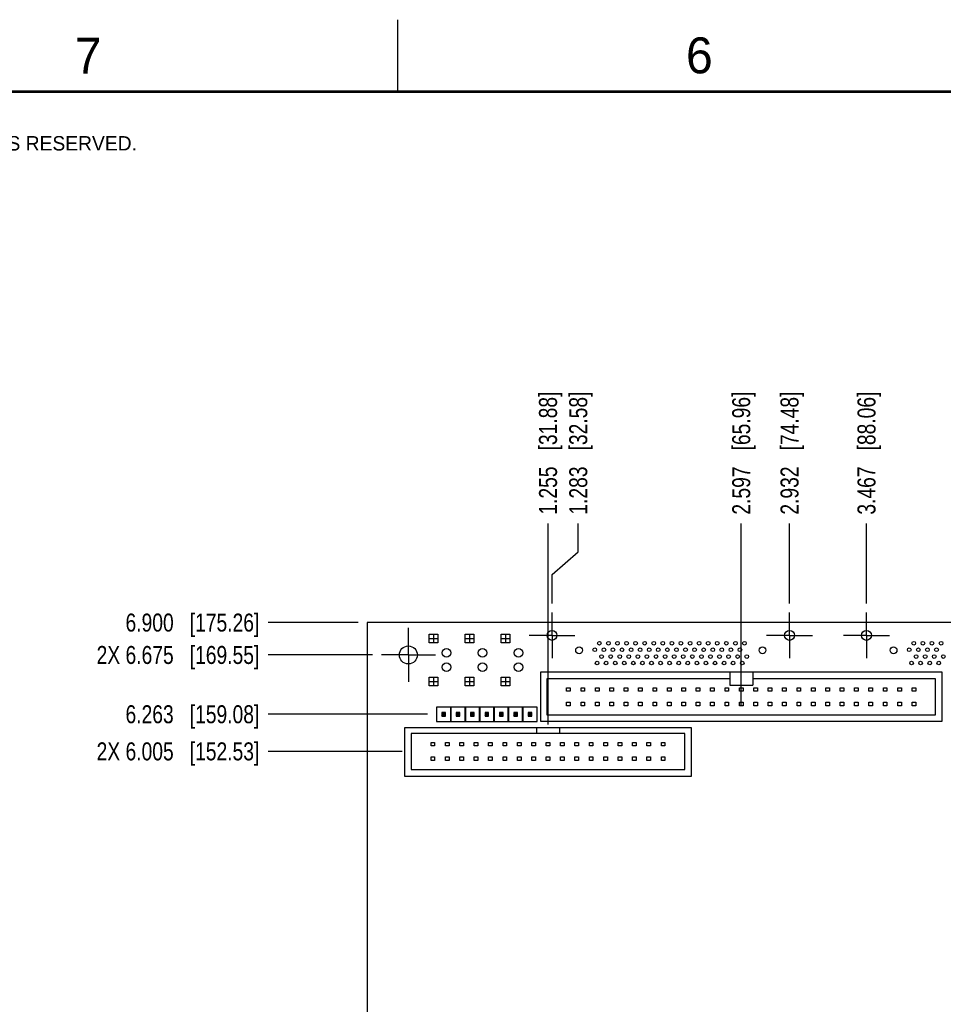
# Model space of a CAD drawing. Header units: inches. Extents: x 0 to 34, y 0 to 22.
# Tile 7 of 20: x 5.9 to 12.3, y 15.2 to 22. Entities that reach past the tile are written whole.
import ezdxf

# ---------------------------------------------------------------- set-up
doc = ezdxf.new("R2010")
doc.units = ezdxf.units.IN
doc.header["$LTSCALE"] = 1.87
doc.header["$MEASUREMENT"] = 0
doc.linetypes.add('CENTER', pattern=[0.6, 0.375, -0.075, 0.075, -0.075])
doc.layers.get('0').update_dxf_attribs({"linetype": 'CONTINUOUS'})
for name, color, linetype in [('02___PRT_ALL_AXES', 7, 'CONTINUOUS'), ('03___PRT_ALL_CURVES', 7, 'CONTINUOUS'), ('DIMENSIONS', 7, 'CONTINUOUS')]:
    doc.layers.add(name, color=color, linetype=linetype)
doc.styles.get("Standard").update_dxf_attribs({"font": 'txt', "width": 0.8})
doc.styles.add('TEXTSTYLE_2', font='txt')
doc.dimstyles.new('DIMSTYLE_2', dxfattribs={"dimtxt": 0.125, "dimasz": 0.18, "dimexe": 0.125, "dimexo": 0.0625, "dimgap": 0.03125, "dimtad": 0, "dimtih": 1, "dimtoh": 1, "dimdec": 3, "dimzin": 4, "dimdsep": 46, "dimtxsty": 'STANDARD', "dimblk": '_FILLED', "dimblk1": '_FILLED', "dimblk2": '_FILLED', "dimcen": 0.09, "dimadec": 0, "dimazin": 0, "dimtp": 0.001, "dimtm": 0.001, "dimtfac": 1, "dimtdec": 3, "dimtofl": 0, "dimtmove": 0, "dimatfit": 3, "dimldrblk": '_FILLED', "dimfxl": 1, "dimtolj": 1, "dimtzin": 4, "dimarcsym": 0})

# ---------------------------------------------------------------- blocks, each defined once
blk = doc.blocks.new('*D22')
at = {"layer": 'DIMENSIONS', "color": 2, "linetype": 'CONTINUOUS'}
blk.add_line((8.5304, 16.9159), (7.6004, 16.9159), dxfattribs=at)
at = {"layer": 'DIMENSIONS', "color": 2, "linetype": 'CONTINUOUS', "insert": (7.5379, 16.9784), "char_height": 0.125, "width": 1.725, "attachment_point": 3, "line_spacing_factor": 0.9}
blk.add_mtext('2X 6.005{\\Ftxt.shx;\\W1.000000;\\H0.125000; }[152.53]', dxfattribs=at)
blk = doc.blocks.new('_FILLED')
at = {"color": 0, "linetype": 'BYBLOCK'}
blk.add_solid([(0, 0), (-1, 0.174), (-1, -0.174)], dxfattribs=at)
blk = doc.blocks.new('*D23')
at = {"layer": 'DIMENSIONS', "color": 2, "linetype": 'CONTINUOUS'}
blk.add_line((8.7064, 17.1739), (7.6004, 17.1739), dxfattribs=at)
at = {"layer": 'DIMENSIONS', "color": 2, "linetype": 'CONTINUOUS', "insert": (7.5379, 17.2364), "char_height": 0.125, "width": 1.425, "attachment_point": 3, "line_spacing_factor": 0.9}
blk.add_mtext('6.263{\\Ftxt.shx;\\W1.000000;\\H0.125000; }[159.08]', dxfattribs=at)
blk = doc.blocks.new('*D24')
at = {"layer": 'DIMENSIONS', "color": 2, "linetype": 'CONTINUOUS'}
blk.add_line((14.4052, 17.2959), (15.3754, 17.2959), dxfattribs=at)
at = {"layer": 'DIMENSIONS', "color": 2, "linetype": 'CONTINUOUS', "insert": (15.4379, 17.3584), "char_height": 0.125, "width": 1.725, "attachment_point": 1, "line_spacing_factor": 0.9}
blk.add_mtext('2X 6.385{\\Ftxt.shx;\\W1.000000;\\H0.125000; }[162.18]', dxfattribs=at)
blk = doc.blocks.new('*D25')
at = {"layer": 'DIMENSIONS', "color": 2, "linetype": 'CONTINUOUS'}
blk.add_line((8.3229, 17.5859), (7.6004, 17.5859), dxfattribs=at)
at = {"layer": 'DIMENSIONS', "color": 2, "linetype": 'CONTINUOUS', "insert": (7.5379, 17.6484), "char_height": 0.125, "width": 1.725, "attachment_point": 3, "line_spacing_factor": 0.9}
blk.add_mtext('2X 6.675{\\Ftxt.shx;\\W1.000000;\\H0.125000; }[169.55]', dxfattribs=at)
blk = doc.blocks.new('*D26')
at = {"layer": 'DIMENSIONS', "color": 2, "linetype": 'CONTINUOUS'}
blk.add_line((13.684, 17.7219), (15.3754, 17.7219), dxfattribs=at)
at = {"layer": 'DIMENSIONS', "color": 2, "linetype": 'CONTINUOUS', "insert": (15.4379, 17.7844), "char_height": 0.125, "width": 1.425, "attachment_point": 1, "line_spacing_factor": 0.9}
blk.add_mtext('4X 6.811{\\Ftxt.shx;\\W1.000000;\\H0.125000; }[173]', dxfattribs=at)
blk = doc.blocks.new('*D27')
at = {"layer": 'DIMENSIONS', "color": 2, "linetype": 'CONTINUOUS'}
blk.add_line((8.2254, 17.8109), (7.6004, 17.8109), dxfattribs=at)
at = {"layer": 'DIMENSIONS', "color": 2, "linetype": 'CONTINUOUS', "insert": (7.5379, 17.8734), "char_height": 0.125, "width": 1.425, "attachment_point": 3, "line_spacing_factor": 0.9}
blk.add_mtext('6.900{\\Ftxt.shx;\\W1.000000;\\H0.125000; }[175.26]', dxfattribs=at)
blk = doc.blocks.new('*D41')
at = {"layer": 'DIMENSIONS', "color": 2, "linetype": 'CONTINUOUS'}
for p, q in [((13.5243, 18.2931), (13.5243, 18.4984)), ((13.4046, 18.1639), (13.5243, 18.2931)), ((13.4046, 17.9439), (13.4046, 18.1639))]:
    blk.add_line(p, q, dxfattribs=at)
at = {"layer": 'DIMENSIONS', "color": 2, "linetype": 'CONTINUOUS', "insert": (13.4618, 18.5609), "char_height": 0.125, "width": 1.425, "attachment_point": 1, "rotation": 90, "line_spacing_factor": 0.9}
blk.add_mtext('5.117{\\Ftxt.shx;\\W1.000000;\\H0.125000; }[129.96]', dxfattribs=at)
blk = doc.blocks.new('*D42')
at = {"layer": 'DIMENSIONS', "color": 2, "linetype": 'CONTINUOUS'}
blk.add_line((11.755, 17.9439), (11.755, 18.4984), dxfattribs=at)
at = {"layer": 'DIMENSIONS', "color": 2, "linetype": 'CONTINUOUS', "insert": (11.6925, 18.5609), "char_height": 0.125, "width": 1.325, "attachment_point": 1, "rotation": 90, "line_spacing_factor": 0.9}
blk.add_mtext('3.467{\\Ftxt.shx;\\W1.000000;\\H0.125000; }[88.06]', dxfattribs=at)
blk = doc.blocks.new('*D43')
at = {"layer": 'DIMENSIONS', "color": 2, "linetype": 'CONTINUOUS'}
blk.add_line((11.2204, 17.9439), (11.2204, 18.4984), dxfattribs=at)
at = {"layer": 'DIMENSIONS', "color": 2, "linetype": 'CONTINUOUS', "insert": (11.1579, 18.5609), "char_height": 0.125, "width": 1.325, "attachment_point": 1, "rotation": 90, "line_spacing_factor": 0.9}
blk.add_mtext('2.932{\\Ftxt.shx;\\W1.000000;\\H0.125000; }[74.48]', dxfattribs=at)
blk = doc.blocks.new('*D44')
at = {"layer": 'DIMENSIONS', "color": 2, "linetype": 'CONTINUOUS'}
blk.add_line((13.3259, 17.1034), (13.3259, 18.4984), dxfattribs=at)
at = {"layer": 'DIMENSIONS', "color": 2, "linetype": 'CONTINUOUS', "insert": (13.2634, 18.5609), "char_height": 0.125, "width": 1.425, "attachment_point": 1, "rotation": 90, "line_spacing_factor": 0.9}
blk.add_mtext('5.038{\\Ftxt.shx;\\W1.000000;\\H0.125000; }[127.97]', dxfattribs=at)
blk = doc.blocks.new('*D45')
at = {"layer": 'DIMENSIONS', "color": 2, "linetype": 'CONTINUOUS'}
blk.add_line((9.5429, 17.1034), (9.5429, 18.4984), dxfattribs=at)
at = {"layer": 'DIMENSIONS', "color": 2, "linetype": 'CONTINUOUS', "insert": (9.4804, 18.5609), "char_height": 0.125, "width": 1.325, "attachment_point": 1, "rotation": 90, "line_spacing_factor": 0.9}
blk.add_mtext('1.255{\\Ftxt.shx;\\W1.000000;\\H0.125000; }[31.88]', dxfattribs=at)
blk = doc.blocks.new('*D46')
at = {"layer": 'DIMENSIONS', "color": 2, "linetype": 'CONTINUOUS'}
blk.add_line((10.8849, 17.2334), (10.8849, 18.4984), dxfattribs=at)
at = {"layer": 'DIMENSIONS', "color": 2, "linetype": 'CONTINUOUS', "insert": (10.8224, 18.5609), "char_height": 0.125, "width": 1.325, "attachment_point": 1, "rotation": 90, "line_spacing_factor": 0.9}
blk.add_mtext('2.597{\\Ftxt.shx;\\W1.000000;\\H0.125000; }[65.96]', dxfattribs=at)
blk = doc.blocks.new('*D47')
at = {"layer": 'DIMENSIONS', "color": 2, "linetype": 'CONTINUOUS'}
for p, q in [((9.753, 18.3029), (9.753, 18.4984)), ((9.5707, 18.1458), (9.753, 18.3029)), ((9.5707, 17.9439), (9.5707, 18.1458))]:
    blk.add_line(p, q, dxfattribs=at)
at = {"layer": 'DIMENSIONS', "color": 2, "linetype": 'CONTINUOUS', "insert": (9.6905, 18.5609), "char_height": 0.125, "width": 1.325, "attachment_point": 1, "rotation": 90, "line_spacing_factor": 0.9}
blk.add_mtext('1.283{\\Ftxt.shx;\\W1.000000;\\H0.125000; }[32.58]', dxfattribs=at)

msp = doc.modelspace()

# ---------------------------------------------------------------- linework, layer by layer
at = {"color": 2, "linetype": 'CONTINUOUS'}
msp.add_line((8.5, 21.5), (8.5, 22), dxfattribs=at)
at = {"color": 7, "linetype": 'CONTINUOUS'}
for p, q in [((8.2879, 17.8109), (8.2879, 10.9109)), ((14.6879, 17.8109), (8.2879, 17.8109)), ((9.4899, 17.4659), (9.4899, 17.1259)), ((12.2799, 17.4659), (9.4899, 17.4659)), ((10.8049, 17.4659), (10.8049, 17.3759)), ((10.9649, 17.4659), (10.9649, 17.3759)), ((12.2799, 17.1259), (12.2799, 17.4659)), ((9.5349, 17.4209), (9.5349, 17.1709)), ((10.8049, 17.4209), (9.5349, 17.4209)), ((12.2349, 17.4209), (10.9649, 17.4209)), ((12.2349, 17.1709), (12.2349, 17.4209)), ((9.6724, 17.3334), (9.6724, 17.3584)), ((9.6724, 17.3584), (9.6974, 17.3584)), ((9.6974, 17.3334), (9.6724, 17.3334)), ((9.6974, 17.3584), (9.6974, 17.3334)), ((9.7724, 17.3334), (9.7724, 17.3584)), ((9.7724, 17.3584), (9.7974, 17.3584)), ((9.7974, 17.3334), (9.7724, 17.3334)), ((9.7974, 17.3584), (9.7974, 17.3334)), ((9.8724, 17.3334), (9.8724, 17.3584)), ((9.8724, 17.3584), (9.8974, 17.3584)), ((9.8974, 17.3334), (9.8724, 17.3334)), ((9.8974, 17.3584), (9.8974, 17.3334)), ((9.9724, 17.3334), (9.9724, 17.3584)), ((9.9724, 17.3584), (9.9974, 17.3584)), ((9.9974, 17.3334), (9.9724, 17.3334)), ((9.9974, 17.3584), (9.9974, 17.3334)), ((10.0724, 17.3334), (10.0724, 17.3584)), ((10.0724, 17.3584), (10.0974, 17.3584)), ((10.0974, 17.3334), (10.0724, 17.3334)), ((10.0974, 17.3584), (10.0974, 17.3334)), ((10.1724, 17.3334), (10.1724, 17.3584)), ((10.1724, 17.3584), (10.1974, 17.3584)), ((10.1974, 17.3334), (10.1724, 17.3334)), ((10.1974, 17.3584), (10.1974, 17.3334)), ((10.2724, 17.3334), (10.2724, 17.3584)), ((10.2724, 17.3584), (10.2974, 17.3584)), ((10.2974, 17.3334), (10.2724, 17.3334)), ((10.2974, 17.3584), (10.2974, 17.3334)), ((10.3724, 17.3334), (10.3724, 17.3584)), ((10.3724, 17.3584), (10.3974, 17.3584)), ((10.3974, 17.3334), (10.3724, 17.3334)), ((10.3974, 17.3584), (10.3974, 17.3334)), ((10.4724, 17.3334), (10.4724, 17.3584)), ((10.4724, 17.3584), (10.4974, 17.3584)), ((10.4974, 17.3334), (10.4724, 17.3334)), ((10.4974, 17.3584), (10.4974, 17.3334)), ((10.5724, 17.3334), (10.5724, 17.3584)), ((10.5724, 17.3584), (10.5974, 17.3584)), ((10.5974, 17.3334), (10.5724, 17.3334)), ((10.5974, 17.3584), (10.5974, 17.3334)), ((10.6724, 17.3334), (10.6724, 17.3584)), ((10.6724, 17.3584), (10.6974, 17.3584)), ((10.6974, 17.3334), (10.6724, 17.3334)), ((10.6974, 17.3584), (10.6974, 17.3334)), ((10.7724, 17.3334), (10.7724, 17.3584)), ((10.7724, 17.3584), (10.7974, 17.3584)), ((10.7974, 17.3334), (10.7724, 17.3334)), ((10.7974, 17.3584), (10.7974, 17.3334)), ((10.8049, 17.3759), (10.9649, 17.3759)), ((10.8724, 17.3334), (10.8724, 17.3584)), ((10.8724, 17.3584), (10.8974, 17.3584)), ((10.8974, 17.3334), (10.8724, 17.3334)), ((10.8974, 17.3584), (10.8974, 17.3334)), ((10.9724, 17.3334), (10.9724, 17.3584)), ((10.9724, 17.3584), (10.9974, 17.3584)), ((10.9974, 17.3334), (10.9724, 17.3334)), ((10.9974, 17.3584), (10.9974, 17.3334)), ((11.0724, 17.3334), (11.0724, 17.3584)), ((11.0724, 17.3584), (11.0974, 17.3584)), ((11.0974, 17.3334), (11.0724, 17.3334)), ((11.0974, 17.3584), (11.0974, 17.3334)), ((11.1724, 17.3334), (11.1724, 17.3584)), ((11.1724, 17.3584), (11.1974, 17.3584)), ((11.1974, 17.3334), (11.1724, 17.3334)), ((11.1974, 17.3584), (11.1974, 17.3334)), ((11.2724, 17.3334), (11.2724, 17.3584)), ((11.2724, 17.3584), (11.2974, 17.3584)), ((11.2974, 17.3334), (11.2724, 17.3334)), ((11.2974, 17.3584), (11.2974, 17.3334)), ((11.3724, 17.3334), (11.3724, 17.3584)), ((11.3724, 17.3584), (11.3974, 17.3584)), ((11.3974, 17.3334), (11.3724, 17.3334)), ((11.3974, 17.3584), (11.3974, 17.3334)), ((11.4724, 17.3334), (11.4724, 17.3584)), ((11.4724, 17.3584), (11.4974, 17.3584)), ((11.4974, 17.3334), (11.4724, 17.3334)), ((11.4974, 17.3584), (11.4974, 17.3334)), ((11.5724, 17.3334), (11.5724, 17.3584)), ((11.5724, 17.3584), (11.5974, 17.3584)), ((11.5974, 17.3334), (11.5724, 17.3334)), ((11.5974, 17.3584), (11.5974, 17.3334)), ((11.6724, 17.3334), (11.6724, 17.3584)), ((11.6724, 17.3584), (11.6974, 17.3584)), ((11.6974, 17.3334), (11.6724, 17.3334)), ((11.6974, 17.3584), (11.6974, 17.3334)), ((11.7724, 17.3334), (11.7724, 17.3584)), ((11.7724, 17.3584), (11.7974, 17.3584)), ((11.7974, 17.3334), (11.7724, 17.3334)), ((11.7974, 17.3584), (11.7974, 17.3334)), ((11.8724, 17.3334), (11.8724, 17.3584)), ((11.8724, 17.3584), (11.8974, 17.3584)), ((11.8974, 17.3334), (11.8724, 17.3334)), ((11.8974, 17.3584), (11.8974, 17.3334)), ((11.9724, 17.3334), (11.9724, 17.3584)), ((11.9724, 17.3584), (11.9974, 17.3584)), ((11.9974, 17.3334), (11.9724, 17.3334)), ((11.9974, 17.3584), (11.9974, 17.3334)), ((12.0724, 17.3334), (12.0724, 17.3584)), ((12.0724, 17.3584), (12.0974, 17.3584)), ((12.0974, 17.3334), (12.0724, 17.3334)), ((12.0974, 17.3584), (12.0974, 17.3334)), ((9.6724, 17.2334), (9.6724, 17.2584)), ((9.6724, 17.2584), (9.6974, 17.2584)), ((9.6974, 17.2584), (9.6974, 17.2334)), ((9.7724, 17.2334), (9.7724, 17.2584)), ((9.7724, 17.2584), (9.7974, 17.2584)), ((9.7974, 17.2584), (9.7974, 17.2334)), ((9.8724, 17.2334), (9.8724, 17.2584)), ((9.8724, 17.2584), (9.8974, 17.2584)), ((9.8974, 17.2584), (9.8974, 17.2334)), ((9.9724, 17.2334), (9.9724, 17.2584)), ((9.9724, 17.2584), (9.9974, 17.2584)), ((9.9974, 17.2584), (9.9974, 17.2334)), ((10.0724, 17.2334), (10.0724, 17.2584)), ((10.0724, 17.2584), (10.0974, 17.2584)), ((10.0974, 17.2584), (10.0974, 17.2334)), ((10.1724, 17.2334), (10.1724, 17.2584)), ((10.1724, 17.2584), (10.1974, 17.2584)), ((10.1974, 17.2584), (10.1974, 17.2334)), ((10.2724, 17.2334), (10.2724, 17.2584)), ((10.2724, 17.2584), (10.2974, 17.2584)), ((10.2974, 17.2584), (10.2974, 17.2334)), ((10.3724, 17.2334), (10.3724, 17.2584)), ((10.3724, 17.2584), (10.3974, 17.2584)), ((10.3974, 17.2584), (10.3974, 17.2334)), ((10.4724, 17.2334), (10.4724, 17.2584)), ((10.4724, 17.2584), (10.4974, 17.2584)), ((10.4974, 17.2584), (10.4974, 17.2334)), ((10.5724, 17.2334), (10.5724, 17.2584)), ((10.5724, 17.2584), (10.5974, 17.2584)), ((10.5974, 17.2584), (10.5974, 17.2334)), ((10.6724, 17.2334), (10.6724, 17.2584)), ((10.6724, 17.2584), (10.6974, 17.2584)), ((10.6974, 17.2584), (10.6974, 17.2334)), ((10.7724, 17.2334), (10.7724, 17.2584)), ((10.7724, 17.2584), (10.7974, 17.2584)), ((10.7974, 17.2584), (10.7974, 17.2334)), ((10.8724, 17.2334), (10.8724, 17.2584)), ((10.8724, 17.2584), (10.8974, 17.2584)), ((10.8974, 17.2584), (10.8974, 17.2334)), ((10.9724, 17.2334), (10.9724, 17.2584)), ((10.9724, 17.2584), (10.9974, 17.2584)), ((10.9974, 17.2584), (10.9974, 17.2334)), ((11.0724, 17.2334), (11.0724, 17.2584)), ((11.0724, 17.2584), (11.0974, 17.2584)), ((11.0974, 17.2584), (11.0974, 17.2334)), ((11.1724, 17.2334), (11.1724, 17.2584)), ((11.1724, 17.2584), (11.1974, 17.2584)), ((11.1974, 17.2584), (11.1974, 17.2334)), ((11.2724, 17.2334), (11.2724, 17.2584)), ((11.2724, 17.2584), (11.2974, 17.2584)), ((11.2974, 17.2584), (11.2974, 17.2334)), ((11.3724, 17.2334), (11.3724, 17.2584)), ((11.3724, 17.2584), (11.3974, 17.2584)), ((11.3974, 17.2584), (11.3974, 17.2334)), ((11.4724, 17.2334), (11.4724, 17.2584)), ((11.4724, 17.2584), (11.4974, 17.2584)), ((11.4974, 17.2584), (11.4974, 17.2334)), ((11.5724, 17.2334), (11.5724, 17.2584)), ((11.5724, 17.2584), (11.5974, 17.2584)), ((11.5974, 17.2584), (11.5974, 17.2334)), ((11.6724, 17.2334), (11.6724, 17.2584)), ((11.6724, 17.2584), (11.6974, 17.2584)), ((11.6974, 17.2584), (11.6974, 17.2334)), ((11.7724, 17.2334), (11.7724, 17.2584)), ((11.7724, 17.2584), (11.7974, 17.2584)), ((11.7974, 17.2584), (11.7974, 17.2334)), ((11.8724, 17.2334), (11.8724, 17.2584)), ((11.8724, 17.2584), (11.8974, 17.2584)), ((11.8974, 17.2584), (11.8974, 17.2334)), ((11.9724, 17.2334), (11.9724, 17.2584)), ((11.9724, 17.2584), (11.9974, 17.2584)), ((11.9974, 17.2584), (11.9974, 17.2334)), ((12.0724, 17.2334), (12.0724, 17.2584)), ((12.0724, 17.2584), (12.0974, 17.2584)), ((12.0974, 17.2584), (12.0974, 17.2334)), ((8.7689, 17.2239), (8.7689, 17.1239)), ((8.8669, 17.2239), (8.7689, 17.2239)), ((8.8054, 17.1864), (8.8054, 17.1614)), ((8.8054, 17.1864), (8.8134, 17.1784)), ((8.8304, 17.1864), (8.8054, 17.1864)), ((8.8134, 17.1784), (8.8134, 17.1694)), ((8.8224, 17.1784), (8.8134, 17.1784)), ((8.8304, 17.1864), (8.8224, 17.1784)), ((8.8224, 17.1694), (8.8224, 17.1784)), ((8.8304, 17.1614), (8.8304, 17.1864)), ((8.8669, 17.1239), (8.8669, 17.2239)), ((8.8689, 17.2239), (8.8689, 17.1239)), ((8.9669, 17.2239), (8.8689, 17.2239)), ((8.9054, 17.1864), (8.9054, 17.1614)), ((8.9054, 17.1864), (8.9134, 17.1784)), ((8.9304, 17.1864), (8.9054, 17.1864)), ((8.9134, 17.1784), (8.9134, 17.1694)), ((8.9224, 17.1784), (8.9134, 17.1784)), ((8.9304, 17.1864), (8.9224, 17.1784)), ((8.9224, 17.1694), (8.9224, 17.1784)), ((8.9304, 17.1614), (8.9304, 17.1864)), ((8.9669, 17.1239), (8.9669, 17.2239)), ((8.9689, 17.2239), (8.9689, 17.1239)), ((9.0669, 17.2239), (8.9689, 17.2239)), ((9.0054, 17.1864), (9.0054, 17.1614)), ((9.0054, 17.1864), (9.0134, 17.1784)), ((9.0304, 17.1864), (9.0054, 17.1864)), ((9.0134, 17.1784), (9.0134, 17.1694)), ((9.0224, 17.1784), (9.0134, 17.1784)), ((9.0304, 17.1864), (9.0224, 17.1784)), ((9.0224, 17.1694), (9.0224, 17.1784)), ((9.0304, 17.1614), (9.0304, 17.1864)), ((9.0669, 17.1239), (9.0669, 17.2239)), ((9.0689, 17.2239), (9.0689, 17.1239)), ((9.1669, 17.2239), (9.0689, 17.2239)), ((9.1054, 17.1864), (9.1054, 17.1614)), ((9.1054, 17.1864), (9.1134, 17.1784)), ((9.1304, 17.1864), (9.1054, 17.1864)), ((9.1134, 17.1784), (9.1134, 17.1694)), ((9.1224, 17.1784), (9.1134, 17.1784)), ((9.1304, 17.1864), (9.1224, 17.1784)), ((9.1224, 17.1694), (9.1224, 17.1784)), ((9.1304, 17.1614), (9.1304, 17.1864)), ((9.1669, 17.1239), (9.1669, 17.2239)), ((9.1689, 17.2239), (9.1689, 17.1239)), ((9.2669, 17.2239), (9.1689, 17.2239)), ((9.2054, 17.1864), (9.2054, 17.1614)), ((9.2054, 17.1864), (9.2134, 17.1784)), ((9.2304, 17.1864), (9.2054, 17.1864)), ((9.2134, 17.1784), (9.2134, 17.1694)), ((9.2224, 17.1784), (9.2134, 17.1784)), ((9.2304, 17.1864), (9.2224, 17.1784)), ((9.2224, 17.1694), (9.2224, 17.1784)), ((9.2304, 17.1614), (9.2304, 17.1864)), ((9.2669, 17.1239), (9.2669, 17.2239)), ((9.2689, 17.2239), (9.2689, 17.1239)), ((9.3669, 17.2239), (9.2689, 17.2239)), ((9.3054, 17.1864), (9.3054, 17.1614)), ((9.3054, 17.1864), (9.3134, 17.1784)), ((9.3304, 17.1864), (9.3054, 17.1864)), ((9.3134, 17.1784), (9.3134, 17.1694)), ((9.3224, 17.1784), (9.3134, 17.1784)), ((9.3304, 17.1864), (9.3224, 17.1784)), ((9.3224, 17.1694), (9.3224, 17.1784)), ((9.3304, 17.1614), (9.3304, 17.1864)), ((9.3669, 17.1239), (9.3669, 17.2239)), ((9.3689, 17.2239), (9.3689, 17.1239)), ((9.4669, 17.2239), (9.3689, 17.2239)), ((9.4054, 17.1864), (9.4054, 17.1614)), ((9.4054, 17.1864), (9.4134, 17.1784)), ((9.4304, 17.1864), (9.4054, 17.1864)), ((9.4134, 17.1784), (9.4134, 17.1694)), ((9.4224, 17.1784), (9.4134, 17.1784)), ((9.4304, 17.1864), (9.4224, 17.1784)), ((9.4224, 17.1694), (9.4224, 17.1784)), ((9.4304, 17.1614), (9.4304, 17.1864)), ((9.4669, 17.1239), (9.4669, 17.2239)), ((9.6974, 17.2334), (9.6724, 17.2334)), ((9.7974, 17.2334), (9.7724, 17.2334)), ((9.8974, 17.2334), (9.8724, 17.2334)), ((9.9974, 17.2334), (9.9724, 17.2334)), ((10.0974, 17.2334), (10.0724, 17.2334)), ((10.1974, 17.2334), (10.1724, 17.2334)), ((10.2974, 17.2334), (10.2724, 17.2334)), ((10.3974, 17.2334), (10.3724, 17.2334)), ((10.4974, 17.2334), (10.4724, 17.2334)), ((10.5974, 17.2334), (10.5724, 17.2334)), ((10.6974, 17.2334), (10.6724, 17.2334)), ((10.7974, 17.2334), (10.7724, 17.2334)), ((10.8974, 17.2334), (10.8724, 17.2334)), ((10.9974, 17.2334), (10.9724, 17.2334)), ((11.0974, 17.2334), (11.0724, 17.2334)), ((11.1974, 17.2334), (11.1724, 17.2334)), ((11.2974, 17.2334), (11.2724, 17.2334)), ((11.3974, 17.2334), (11.3724, 17.2334)), ((11.4974, 17.2334), (11.4724, 17.2334)), ((11.5974, 17.2334), (11.5724, 17.2334)), ((11.6974, 17.2334), (11.6724, 17.2334)), ((11.7974, 17.2334), (11.7724, 17.2334)), ((11.8974, 17.2334), (11.8724, 17.2334)), ((11.9974, 17.2334), (11.9724, 17.2334)), ((12.0974, 17.2334), (12.0724, 17.2334)), ((8.7689, 17.1239), (8.8669, 17.1239)), ((8.8054, 17.1614), (8.8134, 17.1694)), ((8.8054, 17.1614), (8.8304, 17.1614)), ((8.8134, 17.1694), (8.8224, 17.1694)), ((8.8304, 17.1614), (8.8224, 17.1694)), ((8.8689, 17.1239), (8.9669, 17.1239)), ((8.9054, 17.1614), (8.9134, 17.1694)), ((8.9054, 17.1614), (8.9304, 17.1614)), ((8.9134, 17.1694), (8.9224, 17.1694)), ((8.9304, 17.1614), (8.9224, 17.1694)), ((8.9689, 17.1239), (9.0669, 17.1239)), ((9.0054, 17.1614), (9.0134, 17.1694)), ((9.0054, 17.1614), (9.0304, 17.1614)), ((9.0134, 17.1694), (9.0224, 17.1694)), ((9.0304, 17.1614), (9.0224, 17.1694)), ((9.0689, 17.1239), (9.1669, 17.1239)), ((9.1054, 17.1614), (9.1134, 17.1694)), ((9.1054, 17.1614), (9.1304, 17.1614)), ((9.1134, 17.1694), (9.1224, 17.1694)), ((9.1304, 17.1614), (9.1224, 17.1694)), ((9.1689, 17.1239), (9.2669, 17.1239)), ((9.2054, 17.1614), (9.2134, 17.1694)), ((9.2054, 17.1614), (9.2304, 17.1614)), ((9.2134, 17.1694), (9.2224, 17.1694)), ((9.2304, 17.1614), (9.2224, 17.1694)), ((9.2689, 17.1239), (9.3669, 17.1239)), ((9.3054, 17.1614), (9.3134, 17.1694)), ((9.3054, 17.1614), (9.3304, 17.1614)), ((9.3134, 17.1694), (9.3224, 17.1694)), ((9.3304, 17.1614), (9.3224, 17.1694)), ((9.3689, 17.1239), (9.4669, 17.1239)), ((9.4054, 17.1614), (9.4134, 17.1694)), ((9.4054, 17.1614), (9.4304, 17.1614)), ((9.4134, 17.1694), (9.4224, 17.1694)), ((9.4304, 17.1614), (9.4224, 17.1694)), ((9.4899, 17.1259), (12.2799, 17.1259)), ((9.5349, 17.1709), (12.2349, 17.1709)), ((8.5479, 16.7409), (8.5479, 17.0809)), ((8.5479, 17.0809), (10.5379, 17.0809)), ((8.5929, 17.0409), (8.5929, 16.7909)), ((10.4929, 17.0409), (8.5929, 17.0409)), ((9.4629, 17.0809), (9.4629, 17.0409)), ((9.6229, 17.0809), (9.6229, 17.0409)), ((10.4929, 16.7909), (10.4929, 17.0409)), ((10.5379, 17.0809), (10.5379, 16.7409)), ((8.7304, 16.9534), (8.7304, 16.9784)), ((8.7304, 16.9784), (8.7554, 16.9784)), ((8.7554, 16.9784), (8.7554, 16.9534)), ((8.8304, 16.9534), (8.8304, 16.9784)), ((8.8304, 16.9784), (8.8554, 16.9784)), ((8.8554, 16.9784), (8.8554, 16.9534)), ((8.9304, 16.9534), (8.9304, 16.9784)), ((8.9304, 16.9784), (8.9554, 16.9784)), ((8.9554, 16.9784), (8.9554, 16.9534)), ((9.0304, 16.9534), (9.0304, 16.9784)), ((9.0304, 16.9784), (9.0554, 16.9784)), ((9.0554, 16.9784), (9.0554, 16.9534)), ((9.1304, 16.9534), (9.1304, 16.9784)), ((9.1304, 16.9784), (9.1554, 16.9784)), ((9.1554, 16.9784), (9.1554, 16.9534)), ((9.2304, 16.9534), (9.2304, 16.9784)), ((9.2304, 16.9784), (9.2554, 16.9784)), ((9.2554, 16.9784), (9.2554, 16.9534)), ((9.3304, 16.9534), (9.3304, 16.9784)), ((9.3304, 16.9784), (9.3554, 16.9784)), ((9.3554, 16.9784), (9.3554, 16.9534)), ((9.4304, 16.9534), (9.4304, 16.9784)), ((9.4304, 16.9784), (9.4554, 16.9784)), ((9.4554, 16.9784), (9.4554, 16.9534)), ((9.5304, 16.9534), (9.5304, 16.9784)), ((9.5304, 16.9784), (9.5554, 16.9784)), ((9.5554, 16.9784), (9.5554, 16.9534)), ((9.6304, 16.9534), (9.6304, 16.9784)), ((9.6304, 16.9784), (9.6554, 16.9784)), ((9.6554, 16.9784), (9.6554, 16.9534)), ((9.7304, 16.9534), (9.7304, 16.9784)), ((9.7304, 16.9784), (9.7554, 16.9784)), ((9.7554, 16.9784), (9.7554, 16.9534)), ((9.8304, 16.9534), (9.8304, 16.9784)), ((9.8304, 16.9784), (9.8554, 16.9784)), ((9.8554, 16.9784), (9.8554, 16.9534)), ((9.9304, 16.9534), (9.9304, 16.9784)), ((9.9304, 16.9784), (9.9554, 16.9784)), ((9.9554, 16.9784), (9.9554, 16.9534)), ((10.0304, 16.9534), (10.0304, 16.9784)), ((10.0304, 16.9784), (10.0554, 16.9784)), ((10.0554, 16.9784), (10.0554, 16.9534)), ((10.1304, 16.9534), (10.1304, 16.9784)), ((10.1304, 16.9784), (10.1554, 16.9784)), ((10.1554, 16.9784), (10.1554, 16.9534)), ((10.2304, 16.9534), (10.2304, 16.9784)), ((10.2304, 16.9784), (10.2554, 16.9784)), ((10.2554, 16.9784), (10.2554, 16.9534)), ((10.3304, 16.9534), (10.3304, 16.9784)), ((10.3304, 16.9784), (10.3554, 16.9784)), ((10.3554, 16.9784), (10.3554, 16.9534)), ((8.7554, 16.9534), (8.7304, 16.9534)), ((8.8554, 16.9534), (8.8304, 16.9534)), ((8.9554, 16.9534), (8.9304, 16.9534)), ((9.0554, 16.9534), (9.0304, 16.9534)), ((9.1554, 16.9534), (9.1304, 16.9534)), ((9.2554, 16.9534), (9.2304, 16.9534)), ((9.3554, 16.9534), (9.3304, 16.9534)), ((9.4554, 16.9534), (9.4304, 16.9534)), ((9.5554, 16.9534), (9.5304, 16.9534)), ((9.6554, 16.9534), (9.6304, 16.9534)), ((9.7554, 16.9534), (9.7304, 16.9534)), ((9.8554, 16.9534), (9.8304, 16.9534)), ((9.9554, 16.9534), (9.9304, 16.9534)), ((10.0554, 16.9534), (10.0304, 16.9534)), ((10.1554, 16.9534), (10.1304, 16.9534)), ((10.2554, 16.9534), (10.2304, 16.9534)), ((10.3554, 16.9534), (10.3304, 16.9534)), ((8.7304, 16.8534), (8.7304, 16.8784)), ((8.7304, 16.8784), (8.7554, 16.8784)), ((8.7554, 16.8534), (8.7304, 16.8534)), ((8.7554, 16.8784), (8.7554, 16.8534)), ((8.8304, 16.8534), (8.8304, 16.8784)), ((8.8304, 16.8784), (8.8554, 16.8784)), ((8.8554, 16.8534), (8.8304, 16.8534)), ((8.8554, 16.8784), (8.8554, 16.8534)), ((8.9304, 16.8534), (8.9304, 16.8784)), ((8.9304, 16.8784), (8.9554, 16.8784)), ((8.9554, 16.8534), (8.9304, 16.8534)), ((8.9554, 16.8784), (8.9554, 16.8534)), ((9.0304, 16.8534), (9.0304, 16.8784)), ((9.0304, 16.8784), (9.0554, 16.8784)), ((9.0554, 16.8534), (9.0304, 16.8534)), ((9.0554, 16.8784), (9.0554, 16.8534)), ((9.1304, 16.8534), (9.1304, 16.8784)), ((9.1304, 16.8784), (9.1554, 16.8784)), ((9.1554, 16.8534), (9.1304, 16.8534)), ((9.1554, 16.8784), (9.1554, 16.8534)), ((9.2304, 16.8534), (9.2304, 16.8784)), ((9.2304, 16.8784), (9.2554, 16.8784)), ((9.2554, 16.8534), (9.2304, 16.8534)), ((9.2554, 16.8784), (9.2554, 16.8534)), ((9.3304, 16.8534), (9.3304, 16.8784)), ((9.3304, 16.8784), (9.3554, 16.8784)), ((9.3554, 16.8534), (9.3304, 16.8534)), ((9.3554, 16.8784), (9.3554, 16.8534)), ((9.4304, 16.8534), (9.4304, 16.8784)), ((9.4304, 16.8784), (9.4554, 16.8784)), ((9.4554, 16.8534), (9.4304, 16.8534)), ((9.4554, 16.8784), (9.4554, 16.8534)), ((9.5304, 16.8534), (9.5304, 16.8784)), ((9.5304, 16.8784), (9.5554, 16.8784)), ((9.5554, 16.8534), (9.5304, 16.8534)), ((9.5554, 16.8784), (9.5554, 16.8534)), ((9.6304, 16.8534), (9.6304, 16.8784)), ((9.6304, 16.8784), (9.6554, 16.8784)), ((9.6554, 16.8534), (9.6304, 16.8534)), ((9.6554, 16.8784), (9.6554, 16.8534)), ((9.7304, 16.8534), (9.7304, 16.8784)), ((9.7304, 16.8784), (9.7554, 16.8784)), ((9.7554, 16.8534), (9.7304, 16.8534)), ((9.7554, 16.8784), (9.7554, 16.8534)), ((9.8304, 16.8534), (9.8304, 16.8784)), ((9.8304, 16.8784), (9.8554, 16.8784)), ((9.8554, 16.8534), (9.8304, 16.8534)), ((9.8554, 16.8784), (9.8554, 16.8534)), ((9.9304, 16.8534), (9.9304, 16.8784)), ((9.9304, 16.8784), (9.9554, 16.8784)), ((9.9554, 16.8534), (9.9304, 16.8534)), ((9.9554, 16.8784), (9.9554, 16.8534)), ((10.0304, 16.8534), (10.0304, 16.8784)), ((10.0304, 16.8784), (10.0554, 16.8784)), ((10.0554, 16.8534), (10.0304, 16.8534)), ((10.0554, 16.8784), (10.0554, 16.8534)), ((10.1304, 16.8534), (10.1304, 16.8784)), ((10.1304, 16.8784), (10.1554, 16.8784)), ((10.1554, 16.8534), (10.1304, 16.8534)), ((10.1554, 16.8784), (10.1554, 16.8534)), ((10.2304, 16.8534), (10.2304, 16.8784)), ((10.2304, 16.8784), (10.2554, 16.8784)), ((10.2554, 16.8534), (10.2304, 16.8534)), ((10.2554, 16.8784), (10.2554, 16.8534)), ((10.3304, 16.8534), (10.3304, 16.8784)), ((10.3304, 16.8784), (10.3554, 16.8784)), ((10.3554, 16.8534), (10.3304, 16.8534)), ((10.3554, 16.8784), (10.3554, 16.8534)), ((8.5929, 16.7909), (10.4929, 16.7909)), ((10.5379, 16.7409), (8.5479, 16.7409))]:
    msp.add_line(p, q, dxfattribs=at)
at = {"color": 7, "linetype": 'CONTINUOUS', "const_width": 0.02}
msp.add_lwpolyline([(33.5, 21.5), (0.5, 21.5)], dxfattribs=at)
at = {"layer": '02___PRT_ALL_AXES', "color": 7, "linetype": 'CENTER'}
for p, q in [((9.5707, 17.7219), (9.5707, 17.8814)), ((11.2204, 17.7219), (11.2204, 17.8814)), ((11.755, 17.7219), (11.755, 17.8814)), ((8.5729, 17.5859), (8.5729, 17.7734)), ((9.5707, 17.7219), (9.4113, 17.7219)), ((9.5707, 17.7219), (9.5707, 17.5625)), ((9.5707, 17.7219), (9.7302, 17.7219)), ((11.2204, 17.7219), (11.0609, 17.7219)), ((11.2204, 17.7219), (11.2204, 17.5625)), ((11.2204, 17.7219), (11.3798, 17.7219)), ((11.755, 17.7219), (11.5955, 17.7219)), ((11.755, 17.7219), (11.755, 17.5625)), ((11.755, 17.7219), (11.9144, 17.7219)), ((8.5729, 17.5859), (8.3854, 17.5859)), ((8.5729, 17.5859), (8.5729, 17.3984)), ((8.5729, 17.5859), (8.7604, 17.5859))]:
    msp.add_line(p, q, dxfattribs=at)
at = {"layer": '02___PRT_ALL_AXES', "color": 7, "linetype": 'CONTINUOUS'}
for centre, radius in [((9.5707, 17.7219), 0.0344), ((11.2204, 17.7219), 0.0344), ((11.755, 17.7219), 0.0344), ((9.8995, 17.6676), 0.0128), ((9.9625, 17.6676), 0.0128), ((10.0255, 17.6676), 0.0128), ((10.0885, 17.6676), 0.0128), ((10.1515, 17.6676), 0.0128), ((10.2144, 17.6676), 0.0128), ((10.2774, 17.6676), 0.0128), ((10.3404, 17.6676), 0.0128), ((10.4034, 17.6676), 0.0128), ((10.4664, 17.6676), 0.0128), ((10.5294, 17.6676), 0.0128), ((10.5924, 17.6676), 0.0128), ((10.6554, 17.6676), 0.0128), ((10.7184, 17.6676), 0.0128), ((10.7814, 17.6676), 0.0128), ((10.8444, 17.6676), 0.0128), ((10.9074, 17.6676), 0.0128), ((12.0837, 17.6676), 0.0128), ((12.1467, 17.6676), 0.0128), ((12.2097, 17.6676), 0.0128), ((12.2727, 17.6676), 0.0128), ((8.5729, 17.5859), 0.0625), ((8.8379, 17.6009), 0.0305), ((9.0879, 17.6009), 0.0305), ((9.3379, 17.6009), 0.0305), ((9.7589, 17.6184), 0.0236), ((9.868, 17.6223), 0.0128), ((9.9152, 17.5751), 0.0128), ((9.931, 17.6223), 0.0128), ((9.9782, 17.5751), 0.0128), ((9.994, 17.6223), 0.0128), ((10.0412, 17.5751), 0.0128), ((10.057, 17.6223), 0.0128), ((10.1042, 17.5751), 0.0128), ((10.12, 17.6223), 0.0128), ((10.1672, 17.5751), 0.0128), ((10.1829, 17.6223), 0.0128), ((10.2302, 17.5751), 0.0128), ((10.2459, 17.6223), 0.0128), ((10.2932, 17.5751), 0.0128), ((10.3089, 17.6223), 0.0128), ((10.3562, 17.5751), 0.0128), ((10.3719, 17.6223), 0.0128), ((10.4192, 17.5751), 0.0128), ((10.4349, 17.6223), 0.0128), ((10.4822, 17.5751), 0.0128), ((10.4979, 17.6223), 0.0128), ((10.5452, 17.5751), 0.0128), ((10.5609, 17.6223), 0.0128), ((10.6081, 17.5751), 0.0128), ((10.6239, 17.6223), 0.0128), ((10.6711, 17.5751), 0.0128), ((10.6869, 17.6223), 0.0128), ((10.7341, 17.5751), 0.0128), ((10.7499, 17.6223), 0.0128), ((10.7971, 17.5751), 0.0128), ((10.8129, 17.6223), 0.0128), ((10.8601, 17.5751), 0.0128), ((10.8759, 17.6223), 0.0128), ((10.9231, 17.5751), 0.0128), ((11.0326, 17.6184), 0.0236), ((11.9432, 17.6184), 0.0236), ((12.0522, 17.6223), 0.0128), ((12.0995, 17.5751), 0.0128), ((12.1152, 17.6223), 0.0128), ((12.1625, 17.5751), 0.0128), ((12.1782, 17.6223), 0.0128), ((12.2255, 17.5751), 0.0128), ((12.2412, 17.6223), 0.0128), ((12.2885, 17.5751), 0.0128), ((8.8379, 17.5009), 0.0305), ((9.0879, 17.5009), 0.0305), ((9.3379, 17.5009), 0.0305), ((9.8837, 17.5298), 0.0128), ((9.9467, 17.5298), 0.0128), ((10.0097, 17.5298), 0.0128), ((10.0727, 17.5298), 0.0128), ((10.1357, 17.5298), 0.0128), ((10.1987, 17.5298), 0.0128), ((10.2617, 17.5298), 0.0128), ((10.3247, 17.5298), 0.0128), ((10.3877, 17.5298), 0.0128), ((10.4507, 17.5298), 0.0128), ((10.5137, 17.5298), 0.0128), ((10.5767, 17.5298), 0.0128), ((10.6396, 17.5298), 0.0128), ((10.7026, 17.5298), 0.0128), ((10.7656, 17.5298), 0.0128), ((10.8286, 17.5298), 0.0128), ((10.8916, 17.5298), 0.0128), ((12.068, 17.5298), 0.0128), ((12.131, 17.5298), 0.0128), ((12.194, 17.5298), 0.0128), ((12.257, 17.5298), 0.0128)]:
    msp.add_circle(centre, radius, dxfattribs=at)
at = {"layer": '03___PRT_ALL_CURVES', "color": 4, "linetype": 'CONTINUOUS'}
for p, q in [((8.7179, 17.6709), (8.7179, 17.7309)), ((8.7179, 17.7309), (8.7779, 17.7309)), ((8.7479, 17.7309), (8.7479, 17.6709)), ((8.7779, 17.7309), (8.7779, 17.6709)), ((8.9679, 17.6709), (8.9679, 17.7309)), ((8.9679, 17.7309), (9.0279, 17.7309)), ((8.9979, 17.7309), (8.9979, 17.6709)), ((9.0279, 17.7309), (9.0279, 17.6709)), ((9.2179, 17.6709), (9.2179, 17.7309)), ((9.2179, 17.7309), (9.2779, 17.7309)), ((9.2479, 17.7309), (9.2479, 17.6709)), ((9.2779, 17.7309), (9.2779, 17.6709)), ((8.7179, 17.7009), (8.7779, 17.7009)), ((8.7779, 17.6709), (8.7179, 17.6709)), ((8.9679, 17.7009), (9.0279, 17.7009)), ((9.0279, 17.6709), (8.9679, 17.6709)), ((9.2179, 17.7009), (9.2779, 17.7009)), ((9.2779, 17.6709), (9.2179, 17.6709)), ((8.7179, 17.3709), (8.7179, 17.4309)), ((8.7179, 17.4309), (8.7779, 17.4309)), ((8.7179, 17.4009), (8.7779, 17.4009)), ((8.7479, 17.4309), (8.7479, 17.3709)), ((8.7779, 17.4309), (8.7779, 17.3709)), ((8.9679, 17.3709), (8.9679, 17.4309)), ((8.9679, 17.4309), (9.0279, 17.4309)), ((8.9679, 17.4009), (9.0279, 17.4009)), ((8.9979, 17.4309), (8.9979, 17.3709)), ((9.0279, 17.4309), (9.0279, 17.3709)), ((9.2179, 17.3709), (9.2179, 17.4309)), ((9.2179, 17.4309), (9.2779, 17.4309)), ((9.2179, 17.4009), (9.2779, 17.4009)), ((9.2479, 17.4309), (9.2479, 17.3709)), ((9.2779, 17.4309), (9.2779, 17.3709)), ((8.7779, 17.3709), (8.7179, 17.3709)), ((9.0279, 17.3709), (8.9679, 17.3709)), ((9.2779, 17.3709), (9.2179, 17.3709))]:
    msp.add_line(p, q, dxfattribs=at)

# ---------------------------------------------------------------- texts
at = {"color": 2, "linetype": 'CONTINUOUS', "attachment_point": 1, "line_spacing_factor": 0.9, "style": 'TEXTSTYLE_2'}
for s, insert, char_height, width in [('7', (6.2556, 21.8743), 0.25, 0.25), ('6', (10.5012, 21.8772), 0.25, 0.25), ('NATIONAL INSTRUMENTS CORPORATION AND ITS LICENSORS.  ALL RIGHTS RESERVED.', (0.9071, 21.1911), 0.1, 7.3)]:
    msp.add_mtext(s, dxfattribs=dict(at, insert=insert, char_height=char_height, width=width))

# ---------------------------------------------------------------- dimensions: what is measured, and where the dimension line sits
at = {"layer": 'DIMENSIONS', "color": 2, "linetype": 'CONTINUOUS'}
for feature_location, offset, dtype, origin, picture, middle in [((13.404601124, 17.9438546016), (0.1197216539, 0.5545511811), 0, (8.2878770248, 17.8813546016), '*D41', (13.5243227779, 19.2734057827)), ((13.3259, 17.1034), (0, 1.395), 1, (8.2879, 17.0409), '*D44', (13.3259, 19.2734)), ((11.755, 17.9439), (0, 0.5546), 1, (8.2879, 17.8814), '*D42', (11.755, 19.2234)), ((11.22035, 17.94385), (0, 0.55455), 1, (8.28788, 17.88135), '*D43', (11.22035, 19.22341)), ((9.5429, 17.1034), (0, 1.395), 1, (8.2879, 17.0409), '*D45', (9.5429, 19.2234)), ((10.8849, 17.2334), (0, 1.265), 1, (8.2879, 17.1709), '*D46', (10.8849, 19.2234)), ((9.5707448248, 17.9438546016), (0.1822207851, 0.5545511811), 0, (8.2878770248, 17.8813546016), '*D47', (9.7529656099, 19.2234057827)), ((8.2254, 17.8109), (-0.625, 0), 0, (8.2879, 10.9109), '*D27', (6.8254, 17.8109)), ((8.7064, 17.1739), (-1.106, 0), 0, (8.7689, 10.9109), '*D23', (6.8254, 17.1739))]:
    dim = msp.add_ordinate_dim(feature_location=feature_location, offset=offset, dtype=dtype, origin=origin, dimstyle='DIMSTYLE_2', dxfattribs=at)
    dim.commit()
    dim.dimension.update_dxf_attribs({"geometry": picture, "text_midpoint": middle})
for feature_location, offset, origin, text, picture, middle in [((13.684, 17.7219), (1.6914, 0), (9.4113, 10.9109), '4X <>', '*D26', (16.1504, 17.7219)), ((8.3229, 17.5859), (-0.7225, 0), (8.3854, 10.9109), '2X <>', '*D25', (6.6754, 17.5859)), ((14.4052, 17.2959), (0.9702, 0), (9.5349, 10.9109), '2X <>', '*D24', (16.3004, 17.2959)), ((8.5304, 16.9159), (-0.93, 0), (8.5929, 10.9109), '2X <>', '*D22', (6.6754, 16.9159))]:
    dim = msp.add_ordinate_dim(feature_location=feature_location, offset=offset, dtype=0, origin=origin, text=text, dimstyle='DIMSTYLE_2', dxfattribs=at)
    dim.commit()
    dim.dimension.update_dxf_attribs({"geometry": picture, "text_midpoint": middle})

doc.saveas('drawing.dxf')
